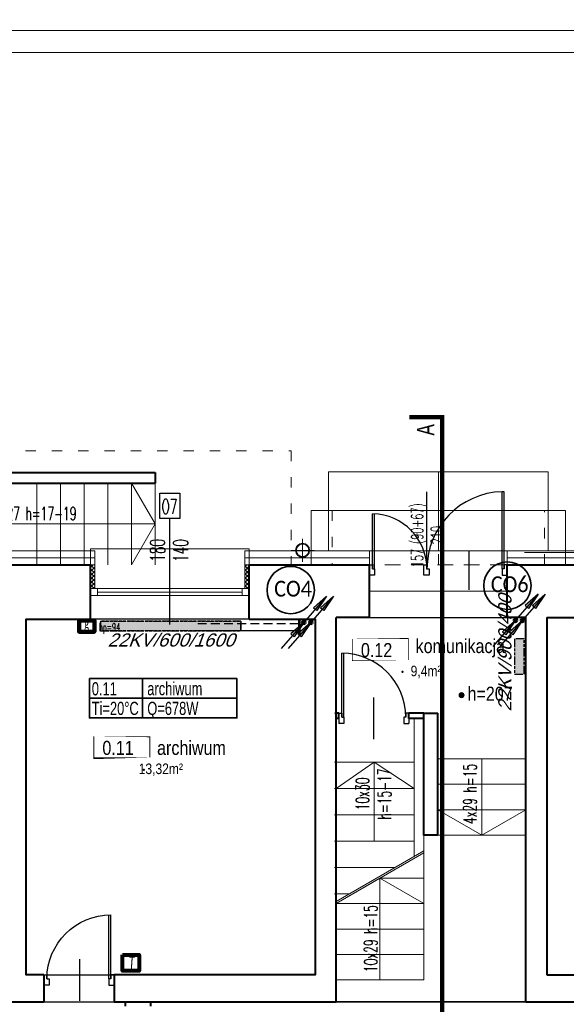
# Model space of a CAD drawing. Header units: millimetres. Extents: x 8949 to 48457, y -1077 to 15217.
# Tile 16 of 63: x 21010 to 21632, y 10211 to 11332. Entities that reach past the tile are written whole.
import ezdxf

# ---------------------------------------------------------------- set-up
doc = ezdxf.new("R2010")
doc.units = ezdxf.units.MM
for name, pattern in [('ACAD_ISO03W100', [30, 12, -18]), ('DASHED', [0.75, 0.5, -0.25]), ('HIDDEN', [9.524999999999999, 6.35, -3.175]), ('PHANTOM', [29.5, 9.5, -1.5, 3, -1.5, 3, -1.5, 9.5])]:
    doc.linetypes.add(name, pattern=pattern)
for name, color, linetype, lineweight in [('0A_KONSTR', 250, 'Continuous', 40), ('0A_OCIEPLENIE', 30, 'Continuous', 9), ('0A_OPISY POM', 7, 'Continuous', 9), ('0A_POMOCNICZE', 30, 'Continuous', 9), ('0A_STOLARKA', 140, 'Continuous', 9), ('0Z_OPISY', 7, 'Continuous', 9), ('__ IS co_OZN POM', 6, 'Continuous', 35), ('___IS GRZEJNIKI', 1, 'PHANTOM', 30), ('___IS OPIS PIONÓW', 2, 'Continuous', 25), ('___IS PION CO', 1, 'Continuous', 25), ('__IS TERMOSTAT', 6, 'Continuous', 25), ('A_WIDOK', 40, 'Continuous', 15)]:
    doc.layers.add(name, color=color, linetype=linetype, lineweight=lineweight)
doc.layers.add('_a_drzwi', color=2, linetype='Continuous')
doc.layers.add('Opisy', color=4, linetype='Continuous')
doc.styles.add('1', font='simplex.shx', dxfattribs={"width": 0.6})
doc.styles.add('1_50', font='simplex.shx', dxfattribs={"width": 0.6})
doc.styles.add('m1_romans', font='romans.shx', dxfattribs={"width": 0.8})
doc.styles.get("Standard").update_dxf_attribs({"font": 'arial.ttf'})
doc.linetypes.add('BATTING', pattern='A,0.00254,-2.54,[134,ltypeshp.shx,S=2.54,R=0,X=-2.54,Y=0],-5.08,[134,ltypeshp.shx,S=2.54,R=180,X=2.54,Y=0],-2.54', length=10.16254)

# ---------------------------------------------------------------- blocks, each defined once
blk = doc.blocks.new('A$C1b4442ac')
at = {"layer": '_a_drzwi'}
for p, q in [((-5.864197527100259, 1.17283948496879), (-5.864197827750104, 89.13580245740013)), ((-3.518518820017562, 89.13580246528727), (-5.864197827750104, 89.13580245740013)), ((-3.518518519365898, 1.172839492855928), (-3.518518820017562, 89.13580246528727)), ((-153.4814812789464, 63.98896697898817), (-153.0177425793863, 63.98896697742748)), ((-153.4814814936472, 1.172839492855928), (-153.4814812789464, 63.98896697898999)), ((-151.1358024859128, 1.17283948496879), (-151.1358022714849, 63.90953985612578)), ((-156.9999999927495, 5.864197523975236), (-153.4814814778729, 5.864197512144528)), ((-157.0000000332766, -5.864197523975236), (-156.9999999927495, 5.864197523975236)), ((-153.4814814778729, 5.864197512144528), (-153.4814814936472, 1.172839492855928)), ((-153.4814814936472, 1.172839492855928), (-151.1358024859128, 1.17283948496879)), ((-151.1358024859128, 1.17283948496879), (-151.1358025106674, -5.864197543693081)), ((-95.00000002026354, 5.864197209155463), (-91.48148150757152, 5.864197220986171)), ((-94.99999997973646, -5.864197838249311), (-95.00000002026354, 5.864197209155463)), ((-91.48148150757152, 5.864197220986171), (-91.48148149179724, 1.172839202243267)), ((-91.48148149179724, 1.172839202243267), (-89.1358024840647, 1.172839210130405)), ((-89.1358024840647, 1.172839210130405), (-89.13580245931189, -5.864197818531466)), ((-5.864197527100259, 1.17283948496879), (-5.864197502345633, -5.864197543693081)), ((-3.518518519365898, 1.172839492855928), (-5.864197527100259, 1.17283948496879)), ((-3.518518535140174, 5.864197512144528), (-3.518518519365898, 1.172839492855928)), ((-2.026354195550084e-08, 5.864197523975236), (-3.518518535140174, 5.864197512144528)), ((2.026354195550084e-08, -5.864197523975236), (-2.026354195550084e-08, 5.864197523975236)), ((-151.1358025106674, -5.864197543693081), (-157.0000000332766, -5.864197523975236)), ((-89.13580245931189, -5.864197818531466), (-94.99999997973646, -5.864197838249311)), ((-5.864197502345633, -5.864197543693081), (2.026354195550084e-08, -5.864197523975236))]:
    blk.add_line(p, q, dxfattribs=at)
for centre, radius, start, end in [((-3.462241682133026, 1.149339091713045), 88.01924294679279, 91.56373801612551, 179.9847026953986), ((-154.7441527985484, 0.748541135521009), 63.26398622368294, 0.01529730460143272, 88.43626198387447)]:
    blk.add_arc(centre, radius, start, end, dxfattribs=at)
blk = doc.blocks.new('A$C372b6b25')
at = {"layer": '_a_drzwi'}
for p, q in [((3.333333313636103, -4.444444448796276), (3.333333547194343, 63.88888889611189)), ((5.55555553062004, -4.444444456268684), (5.555555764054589, 63.852745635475)), ((37.04486090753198, 16.66666644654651), (37.04486075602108, -27.77777792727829)), ((0, 0), (3.33333332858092, -1.120861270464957e-08)), ((3.33333332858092, -1.120861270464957e-08), (3.333333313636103, -4.444444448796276)), ((3.333333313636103, -4.444444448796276), (5.55555553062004, -4.444444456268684)), ((5.55555553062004, -4.444444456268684), (5.555555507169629, -11.1111111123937)), ((69.44444444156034, -4.444444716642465), (69.44444441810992, -11.11111137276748)), ((71.66666665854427, -4.444444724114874), (69.44444444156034, -4.444444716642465)), ((71.66666667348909, -2.870419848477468e-07), (71.66666665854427, -4.444444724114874)), ((75, -2.982487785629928e-07), (71.66666667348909, -2.870419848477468e-07)), ((5.555555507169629, -11.1111111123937), (-3.839522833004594e-08, -11.1111110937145)), ((69.44444441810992, -11.11111137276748), (74.99999996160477, -11.1111113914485))]:
    blk.add_line(p, q, dxfattribs=at)
for points in [[(0, 0), (0, -11.1111110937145)], [(75, -2.982487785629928e-07), (74.99999996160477, -11.1111113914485)]]:
    blk.add_lwpolyline(points, dxfattribs=at)
blk.add_arc((3.333333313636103, -4.444444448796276), 68.33333334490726, 0, 89.99999980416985, dxfattribs=at)
blk = doc.blocks.new('A$C3A1D35A0')
at = {"layer": '___IS PION CO'}
blk.add_hatch(color=2, dxfattribs=at).paths.add_polyline_path([(0, 39.52686293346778), (-2.429371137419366, 19.93677408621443), (0, 19.93677408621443), (2.429371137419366, 19.93677408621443)])
at = {"layer": '___IS PION CO', "color": 2}
for points in [[(0, 39.52686293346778), (-2.429371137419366, 19.93677408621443), (0, 19.93677408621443)], [(0, 39.52686293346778), (0, 0)], [(0, 39.52686293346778), (0, 0)], [(0, 39.52686293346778), (2.429371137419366, 19.93677408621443), (0, 19.93677408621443)]]:
    blk.add_lwpolyline(points, dxfattribs=at)
blk = doc.blocks.new('A$C4648537D')
at = {"layer": '__IS TERMOSTAT', "lineweight": 80}
blk.add_lwpolyline([(-9.55240178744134, 18.15820741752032), (9.55240178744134, 18.15820741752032), (9.55240178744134, 0), (-9.55240178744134, 0)], close=True, dxfattribs=at)
at = {"layer": '__IS TERMOSTAT', "insert": (-2.374540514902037, 16.67111543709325), "char_height": 15, "attachment_point": 1, "style": '1_50'}
blk.add_mtext('{\\fCalibri|b0|i1|c238|p34;T}', dxfattribs=at)
blk = doc.blocks.new('A$C6DEA4D90')
at = {"layer": '__IS TERMOSTAT', "color": 2, "lineweight": 90}
blk.add_lwpolyline([(-8.784887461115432, 12.82909317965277), (8.78488746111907, 12.82909317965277), (8.78488746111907, 0), (-8.784887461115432, 0)], close=True, dxfattribs=at)
at = {"layer": '__IS TERMOSTAT', "insert": (-2.743842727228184, 15.53130841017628), "char_height": 12, "attachment_point": 1, "style": '1_50'}
blk.add_mtext('{\\fCalibri|b0|i0|c238|p34;\\C2;g}', dxfattribs=at)

msp = doc.modelspace()

# ---------------------------------------------------------------- hatches: boundary and pattern name
at = {"layer": '0A_OCIEPLENIE', "transparency": 33554687}
h = msp.add_hatch(dxfattribs=at)
h.set_pattern_fill('ANSI37', color=256)
h.set_pattern_definition([(45, (8036.601214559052, -1083.51844000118), (-2.245064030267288, 2.245064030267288), []), (135, (8036.601214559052, -1083.51844000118), (-2.245064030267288, -2.245064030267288), [])])
h.paths.add_polyline_path([(21271.16534674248, 10711.43259838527), (21266.16534674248, 10711.43259838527), (21266.16534674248, 10684.43259838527), (21271.16534674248, 10684.43259838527)])
h.paths.add_polyline_path([(21095.16534674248, 10711.43259838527), (21090.16534674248, 10711.43259838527), (21090.16534674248, 10684.43259835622), (21095.16534674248, 10684.43259835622)])
at = {"layer": '0A_OPISY POM', "transparency": 33554687}
h = msp.add_hatch(color=256, dxfattribs=at)
h.dxf.hatch_style = 1
h.paths.add_polyline_path([(21516.06126147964, 10562.87947459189, 0.9999999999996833), (21510.31909210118, 10562.87947459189, 0.9999999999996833)])
at = {"layer": '___IS GRZEJNIKI'}
for points in [[(21101.66534674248, 10647.1295862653), (21101.66534674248, 10636.1295862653), (21261.66534674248, 10636.1295862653), (21261.66534674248, 10647.1295862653)], [(21573.31082172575, 10587.00914346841), (21584.31082172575, 10587.00914346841), (21584.31082172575, 10627.00914346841), (21573.31082172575, 10627.00914346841)]]:
    msp.add_hatch(color=256, dxfattribs=at).paths.add_polyline_path(points)

# ---------------------------------------------------------------- linework, layer by layer
at = {"layer": '0A_KONSTR'}
for p in [(21470.16534674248, 10542.43259838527), (21486.16534674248, 10403.43259838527)]:
    msp.add_line(p, (21486.16534674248, 10542.43259838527), dxfattribs=at)
for points in [[(20987.16534674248, 10816.43259838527), (21164.16534674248, 10816.43259838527)], [(21164.16534674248, 10816.43259838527), (21164.16534674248, 10804.43259838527)], [(20975.16534674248, 10804.43259838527), (21164.16534674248, 10804.43259838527)], [(20939.16534674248, 10711.43259838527), (21090.16534674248, 10711.43259838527)], [(21090.16534674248, 10649.43259838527), (21090.16534674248, 10711.43259838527)], [(21090.16534674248, 10649.43259838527), (21090.16534674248, 10711.43259838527)], [(21271.16534674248, 10649.43259838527), (21271.16534674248, 10711.43259838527)], [(21271.16534674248, 10711.43259838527), (21408.16534674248, 10711.43259838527)], [(21408.16534674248, 10651.43259838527), (21408.16534674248, 10711.43259838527)], [(21565.16534674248, 10651.43259838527), (21565.16534674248, 10711.43259838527)], [(21565.16534674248, 10711.43259838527), (21711.16534674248, 10711.43259838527)], [(21037.16534674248, 10244.43259838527), (21017.16534674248, 10244.43259838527), (21017.16534674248, 10649.43259838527), (21090.16534674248, 10649.43259838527)], [(21271.16534674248, 10649.43259838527), (21346.16534674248, 10649.43259838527), (21346.16534674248, 10244.43259838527), (21117.16534674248, 10244.43259838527)], [(21370.16534674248, 10213.43259838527), (21370.16534674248, 10651.43259838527)], [(21408.16534674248, 10651.43259838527), (21370.16534674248, 10651.43259838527)], [(21586.16534674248, 10213.43259838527), (21586.16534674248, 10651.43259838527), (21565.16534674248, 10651.43259838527)], [(21610.16534674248, 10651.43259838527), (21610.16534674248, 10244.43259838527)], [(21610.16534674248, 10651.43259838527), (21711.16534674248, 10651.43259838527)], [(21373.16534674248, 10542.43259838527), (21370.16534674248, 10542.43259838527)], [(21373.16534674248, 10536.43259838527), (21370.16534674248, 10536.43259838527)], [(21373.16534674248, 10536.43259838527), (21373.16534674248, 10542.43259838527)], [(21470.16534674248, 10542.43259838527), (21453.16534674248, 10542.43259838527)], [(21453.16534674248, 10536.43259838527), (21453.16534674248, 10542.43259838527)], [(21470.16534674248, 10536.43259838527), (21453.16534672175, 10536.43259838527)], [(21486.16534674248, 10403.43259838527), (21470.16534674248, 10403.43259838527), (21470.16534674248, 10542.43259838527)], [(21037.16534674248, 10244.43259838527), (21037.16534674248, 10213.43259838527)], [(21117.16534674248, 10244.43259838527), (21117.16534674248, 10213.43259838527)], [(21610.16534674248, 10244.43259838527), (21760.16534674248, 10244.43259838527)], [(20878.16534674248, 10213.43259838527), (21037.16534674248, 10213.43259838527)], [(21117.16534674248, 10213.43259838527), (21370.16534674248, 10213.43259838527)], [(21586.16534674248, 10213.43259838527), (21760.16534674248, 10213.43259838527)]]:
    msp.add_lwpolyline(points, dxfattribs=at)
at = {"layer": '0A_KONSTR', "linetype": 'DASHED', "ltscale": 50}
for points in [[(21130.16534674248, 10058.43259838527), (21130.16534674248, 10213.43259838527)], [(21159.16534674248, 10058.43259838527), (21159.16534674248, 10213.43259838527)]]:
    msp.add_lwpolyline(points, dxfattribs=at)
at = {"layer": '0A_KONSTR'}
for p in [(21445.81381596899, 10589.31434705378), (21151.25965418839, 10477.90566322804)]:
    msp.add_point(p, dxfattribs=at)
at = {"layer": '0A_OCIEPLENIE'}
for points in [[(21486.66534674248, 10817.43259838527), (21486.66534674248, 10727.43259838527)], [(20939.16534674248, 10711.43259838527), (20934.16534674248, 10711.43259838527), (20934.16534674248, 10727.43259838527), (21095.16534674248, 10727.43259838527), (21095.16534674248, 10711.43259838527), (21090.16534674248, 10711.43259838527)], [(21271.16534674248, 10711.43259838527), (21266.16534674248, 10711.43259838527), (21266.16534674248, 10727.43259838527), (21408.16534677, 10727.43259838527), (21408.16534677, 10711.43259838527)], [(21565.16534674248, 10711.43259838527), (21565.16534674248, 10727.43259838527), (21716.16534674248, 10727.43259838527), (21716.16534674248, 10711.43259838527), (21711.16534674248, 10711.43259838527)], [(21095.16534674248, 10711.43259838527), (21095.16534674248, 10684.43259835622)], [(21266.16534674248, 10711.43259838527), (21266.16534674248, 10684.43259838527)], [(21408.16534674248, 10681.43259838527), (21565.16534674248, 10681.43259838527)]]:
    msp.add_lwpolyline(points, dxfattribs=at)
at = {"layer": '0A_OCIEPLENIE', "linetype": 'BATTING', "lineweight": 18, "ltscale": 0.75}
for points in [[(20934.16534674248, 10719.43259838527), (21095.16534674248, 10719.43259838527)], [(21266.16534674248, 10719.43259838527), (21408.16534677, 10719.43259838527)], [(21565.16534674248, 10719.43259838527), (21716.16534674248, 10719.43259838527)]]:
    msp.add_lwpolyline(points, dxfattribs=at)
at = {"layer": '0A_OPISY POM', "const_width": 1}
for points in [[(21388.72094778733, 10627.05058825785), (21452.4717939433, 10627.05058825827), (21452.47179394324, 10602.81867592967), (21388.72094778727, 10602.81867592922)], [(21094.16678600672, 10515.64190443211), (21157.9176321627, 10515.64190443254), (21157.91763216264, 10491.40999210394), (21094.16678600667, 10491.40999210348)]]:
    msp.add_lwpolyline(points, close=True, dxfattribs=at)
at = {"layer": '0A_OPISY POM'}
msp.add_circle((21513.19017679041, 10562.87947459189), 2.871084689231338, dxfattribs=at)
at = {"layer": '0A_POMOCNICZE', "lineweight": 13, "ltscale": 3}
for p, q in [((21586.16534674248, 10490.43259838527), (21486.16534674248, 10490.43259838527)), ((21586.16534674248, 10461.43259838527), (21486.16534674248, 10461.43259838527)), ((21586.16534674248, 10432.43259838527), (21486.16534674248, 10432.43259838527)), ((21586.16534674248, 10403.43259838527), (21486.16534674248, 10403.43259838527)), ((21420.16534674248, 10354.43259838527), (21470.16534674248, 10354.43259838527)), ((21370.16534674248, 10325.43259838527), (21470.16534674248, 10325.43259838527)), ((21370.16534674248, 10296.43259838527), (21470.16534674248, 10296.43259838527)), ((21370.16534674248, 10267.43259838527), (21470.16534674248, 10267.43259838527)), ((21370.16534674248, 10238.43259838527), (21470.16534674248, 10238.43259838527))]:
    msp.add_line(p, q, dxfattribs=at)
at = {"layer": '0A_POMOCNICZE', "ltscale": 0.01, "const_width": 5}
msp.add_lwpolyline([(21491.05126468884, 10841.97121111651), (21491.05126468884, 10879.47121111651), (21453.55126468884, 10879.47121111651)], dxfattribs=at)
at = {"layer": '0A_POMOCNICZE', "linetype": 'ACAD_ISO03W100'}
for points in [[(20806.16534674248, 10711.43259838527), (20806.16534674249, 10841.43259838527), (21319.16534674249, 10841.43259838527), (21319.16534674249, 10711.43259838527)], [(21486.66534674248, 10711.43259838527), (21486.66534674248, 10773.43259838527)], [(21341.66534674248, 10711.43259838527), (21631.66534674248, 10711.43259838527)]]:
    msp.add_lwpolyline(points, dxfattribs=at)
at = {"layer": '0A_POMOCNICZE', "linetype": 'ACAD_ISO03W100', "const_width": 5}
msp.add_lwpolyline([(21491.05126468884, 10841.97121111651), (21491.05126468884, 9437.704428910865)], dxfattribs=at)
at = {"layer": '0A_POMOCNICZE', "lineweight": 13, "ltscale": 3}
for points in [[(21361.66534674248, 10817.43259838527), (21611.66534674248, 10817.43259838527), (21611.66534674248, 10727.43259838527), (21361.66534674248, 10727.43259838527), (21361.66534674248, 10817.43259838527)], [(20975.16534674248, 10757.93259838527), (21164.16534674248, 10757.93259838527), (21137.16534674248, 10804.43259838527)], [(21029.16534674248, 10804.43259838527), (21029.16534674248, 10711.43259838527)], [(21056.16534674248, 10804.43259838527), (21056.16534674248, 10711.43259838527)], [(21083.16534674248, 10804.43259838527), (21083.16534674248, 10711.43259838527)], [(21110.16534674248, 10804.43259838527), (21110.16534674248, 10711.43259838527)], [(21137.16534674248, 10804.43259838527), (21137.16534674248, 10711.43259838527)], [(21164.16534674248, 10804.43259838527), (21164.16534674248, 10711.43259838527)], [(21164.16534674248, 10757.93259838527), (21137.16534674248, 10711.43259838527)], [(21536.16534674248, 10490.43259838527), (21536.16534674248, 10403.43259838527), (21586.16534674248, 10432.43259838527), (21536.16534674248, 10403.43259838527), (21486.16534674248, 10432.43259838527)], [(21370.16534674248, 10456.43259838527), (21413.66534674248, 10486.43259838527), (21459.16534674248, 10456.43259838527)], [(21413.66534674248, 10486.43259838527), (21413.66534674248, 10396.43259838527)], [(21470.16534674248, 10403.43259838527), (21470.16534674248, 10238.43259838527)], [(21370.16534674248, 10327.72788857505), (21470.16534674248, 10385.72788857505)], [(21420.16534674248, 10238.43259838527), (21420.16534674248, 10354.43259838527), (21370.16534674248, 10325.43259838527), (21470.16534674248, 10383.43259838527), (21420.16534674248, 10354.43259838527), (21470.16534674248, 10325.43259838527)]]:
    msp.add_lwpolyline(points, dxfattribs=at)
at = {"layer": '0A_POMOCNICZE', "linetype": 'DASHED', "lineweight": 13, "ltscale": 50, "const_width": 1}
msp.add_lwpolyline([(22471.37294559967, 10781.28796170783), (22162.75124322, 10725.32674163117), (21584.7407051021, 10725.32674163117)], dxfattribs=at)
at = {"layer": '0A_POMOCNICZE'}
for points in [[(21341.66534674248, 10711.43259838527), (21341.66534674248, 10773.43259838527)], [(21631.66534674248, 10773.43259838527), (21341.66534674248, 10773.43259838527)], [(21631.66534674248, 10711.43259838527), (21631.66534674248, 10773.43259838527)]]:
    msp.add_lwpolyline(points, dxfattribs=at)
at = {"layer": '0A_POMOCNICZE', "linetype": 'ACAD_ISO03W100'}
msp.add_lwpolyline([(21365.66534674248, 10773.43259838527), (21365.66534674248, 10711.43259838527), (21607.66534674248, 10711.43259838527), (21607.66534674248, 10773.43259838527)], close=True, dxfattribs=at)
at = {"layer": '0A_POMOCNICZE', "linetype": 'ACAD_ISO03W100', "lineweight": 13, "ltscale": 0.5}
for points in [[(21373.16534674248, 10542.43259838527), (21368.16534674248, 10542.43259838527)], [(21459.16534674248, 10542.43259838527), (21453.16534674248, 10542.43259838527)]]:
    msp.add_lwpolyline(points, dxfattribs=at)
at = {"layer": '0A_POMOCNICZE', "lineweight": 13, "ltscale": 0.5}
for points in [[(21459.16534674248, 10379.34788857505), (21459.16534674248, 10536.43259838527)], [(21368.16534674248, 10486.43259838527), (21459.16534674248, 10486.43259838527)], [(21368.16534674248, 10456.43259838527), (21459.16534674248, 10456.43259838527)], [(21368.16534674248, 10426.43259838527), (21459.16534674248, 10426.43259838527)], [(21368.16534674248, 10396.43259838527), (21459.16534674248, 10396.43259838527)], [(21368.16534674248, 10366.43259838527), (21436.89760503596, 10366.43259838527)], [(21368.16534674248, 10336.43259838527), (21385.17346710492, 10336.43259838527)]]:
    msp.add_lwpolyline(points, dxfattribs=at)
at = {"layer": '0A_STOLARKA'}
for p, q in [((21090.16534674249, 10684.43259835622), (21271.16534674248, 10684.43259838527)), ((21098.16534674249, 10680.43259836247), (21263.16534674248, 10680.43259837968)), ((21090.16534674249, 10676.43259835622), (21271.16534674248, 10676.43259833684))]:
    msp.add_line(p, q, dxfattribs=at)
for points in [[(21271.16534674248, 10729.43259838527), (21090.16534674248, 10729.43259838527), (21090.16534674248, 10649.43259838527), (21271.16534674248, 10649.43259838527)], [(21098.16534674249, 10676.43259835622), (21098.16534674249, 10684.43259835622), (21090.16534674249, 10684.43259835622), (21090.16534674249, 10676.43259835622)], [(21271.16534674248, 10676.43259838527), (21271.16534674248, 10684.43259838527), (21263.16534674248, 10684.43259838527), (21263.16534674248, 10676.43259838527)]]:
    msp.add_lwpolyline(points, close=True, dxfattribs=at)
at = {"layer": '0Z_OPISY'}
for points in [[(20379.05607444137, 11319.9653404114), (23579.05607444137, 11319.9653404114), (23579.05607444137, 13419.9653404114), (20379.05607444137, 13419.9653404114)], [(20379.05607444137, 9219.965340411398), (23579.05607444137, 9219.965340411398), (23579.05607444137, 11319.9653404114), (20379.05607444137, 11319.9653404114)], [(20404.05607444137, 9244.965340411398), (23554.05607444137, 9244.965340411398), (23554.05607444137, 11294.9653404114), (20404.05607444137, 11294.9653404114)]]:
    msp.add_lwpolyline(points, close=True, dxfattribs=at)
at = {"layer": '__ IS co_OZN POM'}
msp.add_line((21089.15643234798, 10559.34484869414), (21257.23017807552, 10559.34484869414), dxfattribs=at)
msp.add_lwpolyline([(21089.15643234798, 10581.7163243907), (21257.23017807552, 10581.7163243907), (21257.23017807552, 10536.97337299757), (21089.15643234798, 10536.97337299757)], close=True, dxfattribs=at)
msp.add_lwpolyline([(21149.65486164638, 10536.97337299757), (21149.65486164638, 10581.7163243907)], dxfattribs=at)
at = {"layer": '___IS GRZEJNIKI'}
for points in [[(21101.66534674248, 10647.1295862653), (21101.66534674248, 10636.1295862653), (21261.66534674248, 10636.1295862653), (21261.66534674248, 10647.1295862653), (21101.66534674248, 10647.1295862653)], [(21101.66534674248, 10647.1295862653), (21261.66534674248, 10647.1295862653), (21261.66534674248, 10636.1295862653), (21101.66534674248, 10636.1295862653), (21101.66534674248, 10647.1295862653)], [(21101.66534674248, 10647.1295862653), (21261.66534674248, 10647.1295862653)], [(21573.31082172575, 10587.00914346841), (21584.31082172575, 10587.00914346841), (21584.31082172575, 10627.00914346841), (21573.31082172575, 10627.00914346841), (21573.31082172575, 10587.00914346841)]]:
    msp.add_lwpolyline(points, dxfattribs=at)
at = {"layer": '___IS OPIS PIONÓW', "color": 2, "lineweight": 35}
for centre in [(21565.31571571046, 10687.67740182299), (21318.47815339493, 10682.61776852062)]:
    msp.add_circle(centre, 27.00074591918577, dxfattribs=at)
at = {"layer": '___IS PION CO', "color": 6}
for points in [[(21327.61587567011, 10631.41022664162), (21327.61587567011, 10648.65001615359)], [(21329.32561503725, 10631.41022664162), (21329.32561503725, 10648.65001615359)]]:
    msp.add_lwpolyline(points, dxfattribs=at)
at = {"layer": '___IS PION CO', "linetype": 'DASHED', "ltscale": 20}
msp.add_lwpolyline([(21327.61587567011, 10644.1295862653), (21210.38715088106, 10644.1295862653)], dxfattribs=at)
at = {"layer": '___IS PION CO', "linetype": 'ByBlock', "ltscale": 20}
msp.add_lwpolyline([(21327.61587567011, 10636.1295862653), (21210.38715088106, 10636.1295862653)], dxfattribs=at)
at = {"layer": '___IS PION CO', "lineweight": 50}
for centre in [(21333.35561371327, 10645.86861233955), (21341.35561371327, 10645.86861233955), (21574.57282402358, 10648.19691510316), (21582.57282402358, 10648.19691510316)]:
    msp.add_circle(centre, 2.045944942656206, dxfattribs=at)
at = {"layer": '_a_drzwi'}
msp.add_line((21521.34601020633, 10727.48199152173), (21521.34601005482, 10683.0375471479), dxfattribs=at)
msp.add_lwpolyline([(21473.68517793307, 10706.33383274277), (21473.68517793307, 10794.70420331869)], dxfattribs=at)
at = {"layer": 'A_WIDOK', "linetype": 'HIDDEN', "ltscale": 10}
for points in [[(21332.02706178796, 10714.89366366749), (21332.02706178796, 10740.89366366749)], [(21345.02706178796, 10727.89366366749), (21319.02706178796, 10727.89366366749)]]:
    msp.add_lwpolyline(points, dxfattribs=at)
at = {"layer": 'A_WIDOK'}
msp.add_circle((21332.02706178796, 10727.89366366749), 8, dxfattribs=at)
at = {"layer": 'A_WIDOK', "linetype": 'HIDDEN', "ltscale": 10}
msp.add_circle((21332.02706178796, 10727.89366366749), 7, dxfattribs=at)
at = {"layer": 'Defpoints'}
for points in [[(21017.16534674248, 10244.43259838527), (21346.16534674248, 10244.43259838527), (21346.16534674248, 10649.43259838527), (21017.16534674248, 10649.43259838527)], [(21370.16534674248, 10651.43259838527), (21586.16534674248, 10651.43259838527), (21586.16534674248, 10213.43259838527), (21370.16534674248, 10213.43259838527)], [(21610.16534674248, 10651.43259838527), (22450.16534674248, 10651.43259838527), (22450.16534674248, 10244.43259838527), (22234.16534674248, 10244.43259838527), (22234.16534674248, 10285.43259838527), (22104.16534674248, 10285.43259838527), (22104.16534674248, 10244.43259838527), (21610.16534674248, 10244.43259838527)], [(20594.16534674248, 10213.43259838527), (22451.16534674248, 10213.43259838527), (22451.16534674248, 10058.43259838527), (20594.16534674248, 10058.43259838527)]]:
    msp.add_lwpolyline(points, close=True, dxfattribs=at)
at = {"layer": 'Opisy'}
msp.add_line((21180.66534674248, 10643.30246857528), (21180.66534674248, 10764.0467480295), dxfattribs=at)
msp.add_lwpolyline([(21169.37524553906, 10764.04674796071), (21169.37524536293, 10792.95133965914), (21191.95544776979, 10792.95133979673), (21191.95544794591, 10764.04674809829)], close=True, dxfattribs=at)

# ---------------------------------------------------------------- block references
at = {"layer": '0A_POMOCNICZE', "linetype": 'ACAD_ISO03W100', "lineweight": 13, "ltscale": 0.5, "xscale": 1.066666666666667, "yscale": 1.066666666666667, "zscale": 1.066666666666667}
msp.add_blockref('A$C372b6b25', (21373.16534674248, 10542.4325987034), dxfattribs=at)
at = {"layer": '___IS PION CO', "rotation": 319.1596207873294}
for p in [(21574.57282402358, 10648.19691510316), (21582.57282402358, 10648.19691510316), (21333.35561371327, 10645.86861233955), (21341.35561371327, 10645.86861233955), (21307.50686619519, 10615.96518201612), (21315.50686619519, 10615.96518201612), (21548.7240765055, 10618.29348477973), (21556.7240765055, 10618.29348477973)]:
    msp.add_blockref('A$C3A1D35A0', p, dxfattribs=at)
at = {"layer": '__IS TERMOSTAT'}
for name, p in [('A$C6DEA4D90', (21086.0541255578, 10635.21412977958)), ('A$C4648537D', (21136.18128980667, 10248.86640438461))]:
    msp.add_blockref(name, p, dxfattribs=at)
at = {"layer": '_a_drzwi'}
msp.add_blockref('A$C1b4442ac', (21565.16534676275, 10705.56840086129), dxfattribs=at)
at = {"layer": '_a_drzwi', "xscale": -1.066666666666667, "yscale": 1.066666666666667, "zscale": 1.066666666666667, "rotation": 359.9999996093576}
msp.add_blockref('A$C372b6b25', (21117.16534674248, 10244.43259811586), dxfattribs=at)

# ---------------------------------------------------------------- texts
at = {"layer": '0A_OPISY POM', "attachment_point": 9, "line_spacing_factor": 0.8, "style": 'm1_romans'}
for s, insert, char_height, width in [('\\pxql;{\\fArial Narrow|b0|i0|c238|p34;\\W1;komunikacja}', (21836.05182080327, 10606.02109431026), 16, 375.2998790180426), ('{\\fArial Narrow|b0|i0|c238|p34;\\W1;0.12}', (21434.12414186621, 10606.02109431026), 16, 375.2998790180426), ('{\\fArial Narrow|b0|i0|c238|p34;\\W1;9,4m²}', (21490.2444104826, 10582.20489140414), 12, 96.86444238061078), ('\\pxql;{\\fArial Narrow|b0|i0|c238|p34;\\W1;h=207}', (21616.76086082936, 10556.31538825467), 16, 96.86444238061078), ('\\pxql;{\\fArial Narrow|b0|i0|c238|p34;\\W1;archiwum}', (21541.49765902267, 10494.61241048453), 16, 375.2998790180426), ('{\\fArial Narrow|b0|i0|c238|p34;\\W1;0.11}', (21139.56998008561, 10494.61241048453), 16, 375.2998790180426), ('{\\fArial Narrow|b0|i0|c238|p34;\\W1;13,32m²}', (21195.690248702, 10470.7962075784), 12, 96.86444238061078)]:
    msp.add_mtext(s, dxfattribs=dict(at, insert=insert, char_height=char_height, width=width))
at = {"layer": '0A_POMOCNICZE', "ltscale": 0.01, "insert": (21462.16176104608, 10871.7205038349), "char_height": 20, "width": 48.00000000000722, "attachment_point": 3, "rotation": 90.00000000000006, "line_spacing_factor": 0.8, "style": 'm1_romans'}
msp.add_mtext('{\\W0.7;\\fArial|b0|i0|c238|p34;A}', dxfattribs=at)
at = {"layer": '__ IS co_OZN POM', "color": 2, "width": 0.7}
for s, p in [('archiwum', (21155.04103870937, 10562.81596428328)), ('0.11', (21091.82929249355, 10562.68743950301)), ('Ti=20%%DC', (21091.7281105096, 10540.31596428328)), ('Q=678W', (21155.04103870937, 10540.31596428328))]:
    msp.add_text(s, height=15, dxfattribs=at).set_placement(p)
at = {"layer": '___IS GRZEJNIKI', "color": 2, "insert": (21554.95025269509, 10544.24697543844), "char_height": 15, "width": 429.4147284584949, "attachment_point": 1, "rotation": 89.99999999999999}
msp.add_mtext('{\\Q20;22KV/900/400}', dxfattribs=at)
at = {"layer": '___IS GRZEJNIKI', "color": 2, "insert": (21109.81307482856, 10633.26155227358), "char_height": 15, "width": 429.4147284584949, "attachment_point": 1}
msp.add_mtext('{\\Q20;22KV/600/1600}', dxfattribs=at)
at = {"layer": '___IS OPIS PIONÓW', "char_height": 18, "attachment_point": 1, "style": '1_50'}
for s, insert in [('{\\fCalibri|b0|i0|c238|p34;\\W0.9;\\C2;CO4}', (21299.63831344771, 10693.23425464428)), ('{\\fCalibri|b0|i0|c238|p34;\\W0.9;\\C2;CO6}', (21546.47587576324, 10698.29388794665))]:
    msp.add_mtext_dynamic_manual_height_columns(s, width=4.098265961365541, gutter_width=7.5, heights=[0], dxfattribs=dict(at, insert=insert))
at = {"layer": 'Opisy', "attachment_point": 5, "style": '1'}
for s, insert, char_height, width, rotation in [('157 (90+67)\\P210', (21473.76394275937, 10745.14752234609), 13.5, 158.6273684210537, 90.00000000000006), ('180', (21166.68016655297, 10727.93592937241), 16.8, 158.6273684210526, 89.99999999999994), ('140', (21193.10127684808, 10727.65012545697), 16.8, 158.6273684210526, 89.99999999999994), ('4x29 h=15', (21522.6408424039, 10450.38942987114), 15, 158.6273684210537, 90.00000000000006), ('10x30 \\Ph=15-17', (21412.73889716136, 10450.3884807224), 15, 158.6273684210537, 90.00000000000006), ('10x29 h=15', (21409.6408424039, 10285.55384210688), 15, 158.6273684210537, 90.00000000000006)]:
    msp.add_mtext(s, dxfattribs=dict(at, insert=insert, char_height=char_height, width=width, rotation=rotation))
for s, insert, char_height, width in [('8x27 h=17-19', (21027.2865904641, 10769.95710272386), 15, 158.6273684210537), ('O7', (21180.31488806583, 10777.78292454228), 16.8, 158.6273684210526)]:
    msp.add_mtext(s, dxfattribs=dict(at, insert=insert, char_height=char_height, width=width))
at = {"layer": 'Opisy', "insert": (21044.79327171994, 10638.86286523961), "char_height": 9, "width": 158.6273684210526, "attachment_point": 5, "line_spacing_factor": 0.7, "style": '1'}
msp.add_mtext('\\pxqr;hp=94', dxfattribs=at)

doc.saveas('drawing.dxf')
